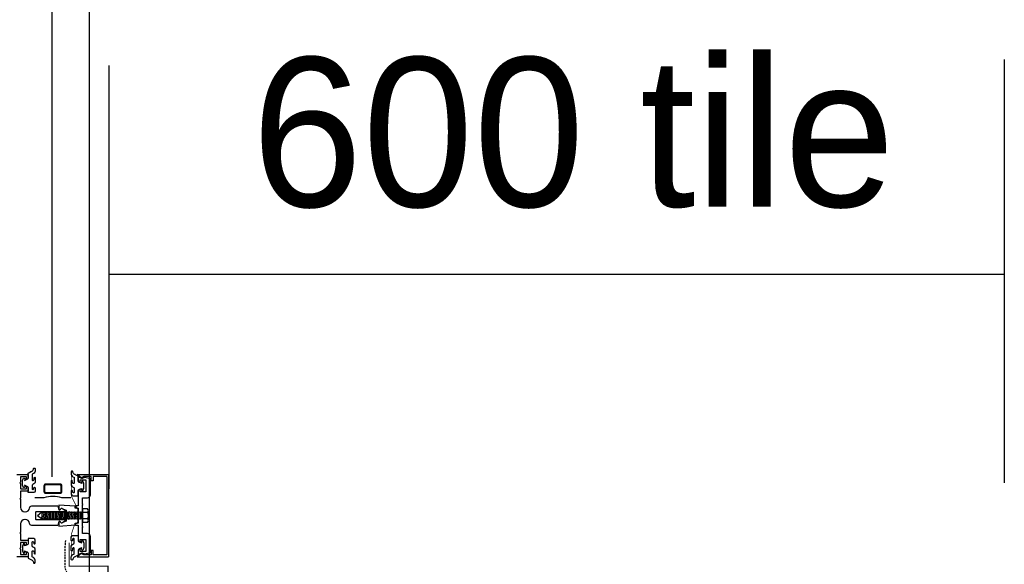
# Model space of a CAD drawing. Header units: millimetres. Extents: x -312551 to 250764, y -35891 to 59426.
# Tile 63 of 256: x -235817 to -235158, y 6354 to 6719. Entities that reach past the tile are written whole.
import ezdxf

# ---------------------------------------------------------------- set-up
doc = ezdxf.new("R2010")
doc.units = ezdxf.units.MM
doc.header["$LTSCALE"] = 2.5
doc.linetypes.add('AUSGEZOGEN', pattern=[0])
doc.linetypes.add('HIDDEN', pattern=[0.375, 0.25, -0.125])

msp = doc.modelspace()

# ---------------------------------------------------------------- linework, layer by layer
at = {"color": 8}
for p, q in [((-235795.51, 6412.95), (-235795.51, 9012.42)), ((-235795.51, 6412.95), (-235795.51, 9012.42)), ((-235770.51, 6209.47), (-235770.51, 9005.97)), ((-235770.51, 6209.47), (-235770.51, 9005.97)), ((-235157.51, 6692.42), (-235157.51, 6408.94)), ((-235757.51, 6688.42), (-235757.51, 6404.94)), ((-235757.51, 6548.68), (-235157.51, 6548.68)), ((-235776.26, 6412.27), (-235778.76, 6414.47)), ((-235778.76, 6414.47), (-235757.82, 6414.47)), ((-235778.76, 6414.47), (-235776.26, 6412.27)), ((-235757.82, 6414.47), (-235757.82, 6414.47)), ((-235757.82, 6414.47), (-235757.82, 6359.47)), ((-235774.26, 6413.27), (-235776.26, 6412.27)), ((-235776.26, 6412.27), (-235774.26, 6413.27)), ((-235769.56, 6413.27), (-235774.26, 6413.27)), ((-235769.56, 6410.27), (-235769.56, 6413.27)), ((-235768.06, 6410.27), (-235769.56, 6410.27)), ((-235768.06, 6413.27), (-235768.06, 6410.27)), ((-235759.02, 6413.27), (-235768.06, 6413.27)), ((-235759.02, 6413.27), (-235759.02, 6360.67)), ((-235801.12, 6398.89), (-235807.12, 6398.89)), ((-235783.12, 6398.89), (-235789.12, 6398.89)), ((-235802.64, 6389.09), (-235805.44, 6386.95)), ((-235802.21, 6389.52), (-235802.78, 6384.92)), ((-235802.17, 6389.56), (-235802.64, 6389.09)), ((-235801.82, 6389.56), (-235801.27, 6389.01)), ((-235801.28, 6389.05), (-235801.78, 6385.03)), ((-235800.75, 6389.52), (-235801.27, 6389.01)), ((-235800.29, 6389.05), (-235800.79, 6385.03)), ((-235800.75, 6389.52), (-235800.26, 6389.03)), ((-235799.82, 6389.52), (-235800.31, 6389.03)), ((-235799.76, 6389.52), (-235800.26, 6389.03)), ((-235799.69, 6389.52), (-235800.19, 6389.03)), ((-235799.35, 6389.05), (-235799.85, 6385.03)), ((-235799.82, 6389.52), (-235799.32, 6389.03)), ((-235798.83, 6389.52), (-235799.32, 6389.03)), ((-235798.36, 6389.05), (-235798.86, 6385.03)), ((-235798.83, 6389.52), (-235798.33, 6389.03)), ((-235797.84, 6389.52), (-235798.33, 6389.03)), ((-235797.37, 6389.05), (-235797.87, 6385.03)), ((-235797.84, 6389.52), (-235797.34, 6389.03)), ((-235796.85, 6389.52), (-235797.34, 6389.03)), ((-235796.38, 6389.05), (-235796.88, 6385.03)), ((-235796.85, 6389.52), (-235796.35, 6389.03)), ((-235795.86, 6389.52), (-235796.35, 6389.03)), ((-235795.39, 6389.05), (-235795.89, 6385.03)), ((-235795.86, 6389.52), (-235795.36, 6389.03)), ((-235794.87, 6389.52), (-235795.36, 6389.03)), ((-235794.4, 6389.05), (-235794.9, 6385.03)), ((-235794.87, 6389.52), (-235794.37, 6389.03)), ((-235793.88, 6389.52), (-235794.37, 6389.03)), ((-235793.41, 6389.05), (-235793.91, 6385.03)), ((-235793.88, 6389.52), (-235793.38, 6389.03)), ((-235792.89, 6389.52), (-235793.38, 6389.03)), ((-235792.42, 6389.05), (-235792.92, 6385.03)), ((-235792.89, 6389.52), (-235792.39, 6389.03)), ((-235791.9, 6389.52), (-235792.39, 6389.03)), ((-235791.43, 6389.05), (-235791.93, 6385.03)), ((-235791.9, 6389.52), (-235791.4, 6389.03)), ((-235790.91, 6389.52), (-235791.4, 6389.03)), ((-235790.44, 6389.05), (-235790.94, 6385.03)), ((-235790.91, 6389.52), (-235790.41, 6389.03)), ((-235790.02, 6389.52), (-235790.51, 6389.03)), ((-235789.92, 6389.52), (-235790.41, 6389.03)), ((-235789.55, 6389.05), (-235790.05, 6385.03)), ((-235790.02, 6389.52), (-235789.52, 6389.03)), ((-235789.03, 6389.52), (-235789.52, 6389.03)), ((-235788.56, 6389.05), (-235789.06, 6385.03)), ((-235789.03, 6389.52), (-235788.53, 6389.03)), ((-235788.04, 6389.52), (-235788.53, 6389.03)), ((-235787.57, 6389.05), (-235788.07, 6385.03)), ((-235788.04, 6389.52), (-235787.54, 6389.03)), ((-235787.05, 6389.52), (-235787.54, 6389.03)), ((-235786.58, 6389.05), (-235787.08, 6385.03)), ((-235787.05, 6389.52), (-235786.55, 6389.03)), ((-235786.06, 6389.52), (-235786.55, 6389.03)), ((-235785.59, 6389.05), (-235786.09, 6385.03)), ((-235786.06, 6389.52), (-235785.56, 6389.03)), ((-235785.07, 6389.52), (-235785.56, 6389.03)), ((-235784.6, 6389.05), (-235785.1, 6385.03)), ((-235785.07, 6389.52), (-235784.57, 6389.03)), ((-235784.08, 6389.52), (-235784.57, 6389.03)), ((-235783.61, 6389.05), (-235784.11, 6385.03)), ((-235784.08, 6389.52), (-235783.58, 6389.03)), ((-235783.09, 6389.52), (-235783.58, 6389.03)), ((-235782.62, 6389.05), (-235783.12, 6385.03)), ((-235783.09, 6389.52), (-235782.59, 6389.03)), ((-235782.1, 6389.52), (-235782.59, 6389.03)), ((-235781.63, 6389.05), (-235782.13, 6385.03)), ((-235782.1, 6389.52), (-235781.6, 6389.03)), ((-235781.11, 6389.52), (-235781.6, 6389.03)), ((-235780.64, 6389.05), (-235781.14, 6385.03)), ((-235781.11, 6389.52), (-235780.61, 6389.03)), ((-235780.12, 6389.52), (-235780.61, 6389.03)), ((-235779.65, 6389.05), (-235780.15, 6385.03)), ((-235780.12, 6389.52), (-235779.62, 6389.03)), ((-235779.13, 6389.52), (-235779.62, 6389.03)), ((-235778.66, 6389.05), (-235779.16, 6385.03)), ((-235779.13, 6389.52), (-235778.63, 6389.03)), ((-235778.14, 6389.52), (-235778.63, 6389.03)), ((-235777.67, 6389.05), (-235778.17, 6385.03)), ((-235778.14, 6389.52), (-235777.64, 6389.03)), ((-235777.05, 6389.52), (-235777.55, 6389.03)), ((-235776.59, 6389.05), (-235777.09, 6385.03)), ((-235777.05, 6389.52), (-235776.56, 6389.03)), ((-235776.06, 6389.52), (-235776.56, 6389.03)), ((-235775.6, 6389.05), (-235776.1, 6385.03)), ((-235776.06, 6389.52), (-235775.57, 6389.03)), ((-235775.23, 6389.36), (-235775.57, 6389.03)), ((-235802.78, 6384.92), (-235805.44, 6386.95)), ((-235802.78, 6384.92), (-235802.63, 6385.07)), ((-235802.13, 6384.57), (-235802.63, 6385.07)), ((-235802.13, 6384.57), (-235801.69, 6385.01)), ((-235801.25, 6384.57), (-235801.69, 6385.01)), ((-235801.25, 6384.57), (-235800.75, 6385.07)), ((-235800.31, 6384.57), (-235800.84, 6385.1)), ((-235800.26, 6384.57), (-235800.75, 6385.07)), ((-235800.31, 6384.57), (-235799.82, 6385.07)), ((-235799.32, 6384.57), (-235799.82, 6385.07)), ((-235799.32, 6384.57), (-235798.83, 6385.07)), ((-235798.33, 6384.57), (-235798.83, 6385.07)), ((-235798.33, 6384.57), (-235797.84, 6385.07)), ((-235797.34, 6384.57), (-235797.84, 6385.07)), ((-235797.34, 6384.57), (-235796.85, 6385.07)), ((-235796.35, 6384.57), (-235796.85, 6385.07)), ((-235796.35, 6384.57), (-235795.86, 6385.07)), ((-235795.36, 6384.57), (-235795.86, 6385.07)), ((-235795.36, 6384.57), (-235794.87, 6385.07)), ((-235794.37, 6384.57), (-235794.87, 6385.07)), ((-235794.37, 6384.57), (-235793.88, 6385.07)), ((-235793.38, 6384.57), (-235793.88, 6385.07)), ((-235793.38, 6384.57), (-235792.89, 6385.07)), ((-235792.39, 6384.57), (-235792.89, 6385.07)), ((-235792.39, 6384.57), (-235791.9, 6385.07)), ((-235791.4, 6384.57), (-235791.9, 6385.07)), ((-235791.4, 6384.57), (-235790.91, 6385.07)), ((-235790.41, 6384.57), (-235790.91, 6385.07)), ((-235790.51, 6384.57), (-235790.02, 6385.07)), ((-235790.41, 6384.57), (-235789.92, 6385.07)), ((-235789.52, 6384.57), (-235790.02, 6385.07)), ((-235789.52, 6384.57), (-235789.03, 6385.07)), ((-235788.53, 6384.57), (-235789.03, 6385.07)), ((-235788.53, 6384.57), (-235788.04, 6385.07)), ((-235787.54, 6384.57), (-235788.04, 6385.07)), ((-235787.54, 6384.57), (-235787.05, 6385.07)), ((-235786.55, 6384.57), (-235787.05, 6385.07)), ((-235786.55, 6384.57), (-235786.06, 6385.07)), ((-235785.56, 6384.57), (-235786.06, 6385.07)), ((-235785.56, 6384.57), (-235785.07, 6385.07)), ((-235784.57, 6384.57), (-235785.07, 6385.07)), ((-235784.57, 6384.57), (-235784.08, 6385.07)), ((-235783.58, 6384.57), (-235784.08, 6385.07)), ((-235783.58, 6384.57), (-235783.09, 6385.07)), ((-235782.59, 6384.57), (-235783.09, 6385.07)), ((-235782.59, 6384.57), (-235782.1, 6385.07)), ((-235781.6, 6384.57), (-235782.1, 6385.07)), ((-235781.6, 6384.57), (-235781.11, 6385.07)), ((-235780.61, 6384.57), (-235781.11, 6385.07)), ((-235780.61, 6384.57), (-235780.12, 6385.07)), ((-235779.62, 6384.57), (-235780.12, 6385.07)), ((-235779.62, 6384.57), (-235779.13, 6385.07)), ((-235778.63, 6384.57), (-235779.13, 6385.07)), ((-235778.63, 6384.57), (-235778.14, 6385.07)), ((-235777.64, 6384.57), (-235778.14, 6385.07)), ((-235777.55, 6384.57), (-235777.05, 6385.07)), ((-235776.56, 6384.57), (-235777.05, 6385.07)), ((-235776.56, 6384.57), (-235776.06, 6385.07)), ((-235775.57, 6384.57), (-235776.06, 6385.07)), ((-235775.57, 6384.57), (-235775.23, 6384.91)), ((-235776.26, 6361.67), (-235778.76, 6359.47)), ((-235774.26, 6360.67), (-235776.26, 6361.67)), ((-235769.56, 6363.67), (-235769.56, 6360.67)), ((-235768.06, 6363.67), (-235769.56, 6363.67)), ((-235768.06, 6360.67), (-235768.06, 6363.67)), ((-235778.76, 6359.47), (-235757.82, 6359.47)), ((-235769.56, 6360.67), (-235774.26, 6360.67)), ((-235759.02, 6360.67), (-235768.06, 6360.67))]:
    msp.add_line(p, q, dxfattribs=at)
at = {"color": 8, "linetype": 'AUSGEZOGEN'}
for p, q in [((-235771.66, 6389.16), (-235775.25, 6389.16)), ((-235771.82, 6391.47), (-235775.23, 6391.47)), ((-235775.23, 6391.47), (-235775.23, 6382.44)), ((-235771.26, 6386.96), (-235771.26, 6390.22)), ((-235771.66, 6384.75), (-235775.25, 6384.75)), ((-235771.82, 6382.44), (-235775.23, 6382.44)), ((-235771.26, 6386.96), (-235771.26, 6383.7))]:
    msp.add_line(p, q, dxfattribs=at)
at = {"color": 8}
for points in [[(-235819.31, 6414.47), (-235811.61, 6414.47), (-235811.61, 6412.47, -0.414214), (-235812.81, 6411.27), (-235812.81, 6412.97), (-235816.51, 6412.97, 0.414214), (-235816.81, 6412.67), (-235816.81, 6409.36), (-235817.21, 6408.97), (-235816.81, 6408.57), (-235816.81, 6405.27, 0.414214), (-235816.51, 6404.97), (-235812.81, 6404.97), (-235812.81, 6406.67, -0.414214), (-235811.61, 6405.47), (-235811.61, 6403.47), (-235816.51, 6403.47, 0.414214), (-235816.81, 6403.17), (-235816.81, 6398.72), (-235817.21, 6398.34), (-235816.81, 6397.93), (-235816.8, 6392.57, 0.414094), (-235813.8, 6389.57), (-235813.71, 6389.57, 0.354555), (-235810.71, 6392.07, -0.414214), (-235809.31, 6393.47), (-235791.81, 6393.47), (-235791.21, 6391.07), (-235790.01, 6391.07), (-235789.57, 6391.91, -0.44942), (-235789.14, 6392.02), (-235786.34, 6390.12, -0.738883), (-235786.51, 6389.57), (-235806.41, 6389.57, 0.414214), (-235806.71, 6389.27), (-235806.71, 6384.67, 0.414214), (-235806.41, 6384.37), (-235786.51, 6384.37, -0.738883), (-235786.34, 6383.83), (-235789.14, 6381.93, -0.44942), (-235789.57, 6382.04), (-235790.01, 6382.87), (-235791.21, 6382.87), (-235791.81, 6380.47), (-235809.31, 6380.47, -0.381238), (-235810.7, 6381.72, 0.381238), (-235813.68, 6384.37), (-235813.8, 6384.37, 0.414102), (-235816.8, 6381.38), (-235816.81, 6375.67), (-235817.21, 6375.33), (-235816.81, 6374.97), (-235816.81, 6370.77, 0.414214), (-235816.51, 6370.47), (-235811.61, 6370.47), (-235811.61, 6368.47, -0.414214), (-235812.81, 6367.27), (-235812.81, 6368.67, 0.414214), (-235813.11, 6368.97), (-235816.51, 6368.97, 0.414214), (-235816.81, 6368.67), (-235816.81, 6365.31), (-235817.21, 6364.97), (-235816.81, 6364.61), (-235816.81, 6361.27, 0.414214), (-235816.51, 6360.97), (-235813.11, 6360.97, 0.414214), (-235812.81, 6361.27), (-235812.81, 6362.67, -0.414214), (-235811.61, 6361.47), (-235811.61, 6359.47), (-235819.31, 6359.47)], [(-235809.52, 6416.63, 0.251359), (-235808.04, 6418.18, -1.223835), (-235806.99, 6418.14), (-235806.99, 6416.66, -0.252828), (-235808.7, 6414.82, 0.321514), (-235808.91, 6414.53), (-235808.91, 6413.62), (-235808.91, 6410.82, 0.401337), (-235808.62, 6410.52, 0.445832), (-235807.73, 6411.42), (-235807.62, 6412.42, -0.923794), (-235806.96, 6412.36), (-235806.96, 6409.44, -0.225702), (-235807.85, 6408.38), (-235808.73, 6407.76, 0.247027), (-235808.91, 6407.43), (-235808.91, 6404.64, 0.497658), (-235808.52, 6404.35, 0.409853), (-235807.81, 6405.61, -0.855868), (-235806.99, 6405.6), (-235806.99, 6403.47, -0.298571), (-235807.9, 6402.39), (-235811.61, 6402.39), (-235811.61, 6405.3, 0.348801), (-235812.77, 6406.76), (-235814.12, 6407.28), (-235813.92, 6406.52, -1.000003), (-235815.08, 6406.21), (-235815.4, 6407.44), (-235815.4, 6410.44), (-235815.08, 6411.67, -0.999999), (-235813.92, 6411.36), (-235814.12, 6410.61), (-235812.77, 6411.12, 0.348802), (-235811.61, 6412.58), (-235811.61, 6415.49), (-235809.39, 6416.68)], [(-235780.27, 6414.6, -0.251359), (-235781.76, 6416.14, 1.223835), (-235782.8, 6416.1), (-235782.8, 6414.62, 0.252828), (-235781.09, 6412.78, -0.321514), (-235780.89, 6412.5), (-235780.89, 6411.58), (-235780.89, 6408.78, -0.401337), (-235781.18, 6408.48, -0.445832), (-235782.07, 6409.39), (-235782.17, 6410.38, 0.923794), (-235782.83, 6410.33), (-235782.84, 6407.4, 0.225702), (-235781.95, 6406.34), (-235781.06, 6405.72, -0.247027), (-235780.89, 6405.39), (-235780.89, 6402.6, -0.497658), (-235781.27, 6402.32, -0.409853), (-235781.98, 6403.57, 0.855868), (-235782.81, 6403.56), (-235782.8, 6401.43, 0.298571), (-235781.9, 6400.35), (-235778.19, 6400.35), (-235778.19, 6403.26, -0.348801), (-235777.03, 6404.72), (-235775.68, 6405.24), (-235775.88, 6404.48, 1.000003), (-235774.72, 6404.17), (-235774.39, 6405.4), (-235774.39, 6408.4), (-235774.72, 6409.63, 0.999999), (-235775.88, 6409.32), (-235775.68, 6408.57), (-235777.03, 6409.08, -0.348802), (-235778.19, 6410.54), (-235778.19, 6413.45), (-235780.4, 6414.64)], [(-235790.07, 6382.89, 0.789944), (-235791.2, 6382.62), (-235791.2, 6379.97), (-235780.2, 6380.72), (-235780.2, 6381.97), (-235778.2, 6382.37), (-235778.2, 6384.97), (-235780.2, 6386.97), (-235778.2, 6388.97), (-235778.2, 6391.57), (-235780.2, 6391.97), (-235780.2, 6393.22), (-235791.2, 6393.97), (-235791.2, 6391.32, 0.789944), (-235790.07, 6391.05), (-235789.6, 6391.97), (-235786.2, 6390.57), (-235786.2, 6383.37), (-235789.6, 6381.97), (-235790.07, 6382.89)], [(-235809.52, 6357.31, -0.251359), (-235808.04, 6355.77, 1.223835), (-235806.99, 6355.81), (-235806.99, 6357.29, 0.252828), (-235808.7, 6359.13, -0.321514), (-235808.91, 6359.42), (-235808.91, 6360.33), (-235808.91, 6363.13, -0.401337), (-235808.62, 6363.43, -0.445832), (-235807.73, 6362.52), (-235807.62, 6361.53, 0.923794), (-235806.96, 6361.58), (-235806.96, 6364.51, 0.225702), (-235807.85, 6365.57), (-235808.73, 6366.19, -0.247027), (-235808.91, 6366.52), (-235808.91, 6369.31, -0.497658), (-235808.52, 6369.59, -0.409853), (-235807.81, 6368.34, 0.855868), (-235806.99, 6368.35), (-235806.99, 6370.48, 0.298571), (-235807.9, 6371.56), (-235811.61, 6371.56), (-235811.61, 6368.65, -0.348801), (-235812.77, 6367.19), (-235814.12, 6366.67), (-235813.92, 6367.43, 1.000003), (-235815.08, 6367.74), (-235815.4, 6366.51), (-235815.4, 6363.51), (-235815.08, 6362.28, 0.999999), (-235813.92, 6362.59), (-235814.12, 6363.34), (-235812.77, 6362.83, -0.348802), (-235811.61, 6361.37), (-235811.61, 6358.46), (-235809.39, 6357.27)], [(-235780.27, 6359.35, 0.251359), (-235781.76, 6357.81, -1.223835), (-235782.8, 6357.85), (-235782.8, 6359.33, -0.252828), (-235781.09, 6361.17, 0.321514), (-235780.89, 6361.45), (-235780.89, 6362.37), (-235780.89, 6365.17, 0.401337), (-235781.18, 6365.47, 0.445832), (-235782.07, 6364.56), (-235782.17, 6363.57, -0.923794), (-235782.83, 6363.62), (-235782.84, 6366.55, -0.225702), (-235781.95, 6367.61), (-235781.06, 6368.23, 0.247027), (-235780.89, 6368.56), (-235780.89, 6371.34, 0.497658), (-235781.27, 6371.63, 0.409853), (-235781.98, 6370.38, -0.855868), (-235782.81, 6370.39), (-235782.8, 6372.52, -0.298571), (-235781.9, 6373.59), (-235778.19, 6373.59), (-235778.19, 6370.69, 0.348801), (-235777.03, 6369.23), (-235775.68, 6368.71), (-235775.88, 6369.46, -1.000003), (-235774.72, 6369.78), (-235774.39, 6368.55), (-235774.39, 6365.55), (-235774.72, 6364.32, -0.999999), (-235775.88, 6364.63), (-235775.68, 6365.38), (-235777.03, 6364.87, 0.348802), (-235778.19, 6363.4), (-235778.19, 6360.5), (-235780.4, 6359.31)]]:
    msp.add_lwpolyline(points, format="xyb", dxfattribs=at)
at = {"color": 8, "linetype": 'HIDDEN', "ltscale": 10, "const_width": 0.5}
msp.add_lwpolyline([(-235782.77, 6416.96), (-235782.77, 6400.16), (-235778.55, 6391.72), (-235778.55, 6382.65), (-235780.7, 6380.58), (-235782.68, 6374.66), (-235782.68, 6356.96)], dxfattribs=at)
at = {"color": 8}
for points in [[(-235790.12, 6408.03), (-235800.12, 6408.03, 0.414214), (-235801.12, 6407.03), (-235801.12, 6403.03, 0.414214), (-235800.12, 6402.03), (-235790.12, 6402.03, 0.414214), (-235789.12, 6403.03), (-235789.12, 6407.03, 0.414214)], [(-235790.12, 6407.53), (-235800.12, 6407.53, 0.414214), (-235800.62, 6407.03), (-235800.62, 6403.03, 0.414214), (-235800.12, 6402.53), (-235790.12, 6402.53, 0.414214), (-235789.62, 6403.03), (-235789.62, 6407.03, 0.414214)], [(-235769.93, 6411.58), (-235773.63, 6412.57, 0.159806), (-235773.82, 6412.56), (-235775.49, 6411.9, -0.477975), (-235775.73, 6411.91), (-235778.19, 6413.03), (-235778.19, 6410.54, 0.414213), (-235776.9, 6409.25), (-235776.9, 6410.94), (-235772.92, 6410.94), (-235772.92, 6402.98), (-235776.9, 6402.98), (-235776.9, 6404.67, 0.414214), (-235778.19, 6403.37), (-235778.19, 6393.44), (-235779.75, 6393.44, 0.797893), (-235779.83, 6392.47), (-235778.19, 6391.95), (-235778.19, 6382), (-235779.83, 6381.48, 0.853959), (-235779.69, 6380.51), (-235778.19, 6380.51), (-235778.19, 6370.57, 0.414213), (-235776.9, 6369.28), (-235776.9, 6370.97), (-235772.92, 6370.97), (-235772.92, 6363.01), (-235776.9, 6363.01), (-235776.9, 6364.7, 0.414214), (-235778.19, 6363.41), (-235778.19, 6360.92), (-235775.81, 6361.98, -0.294837), (-235775.49, 6362.05), (-235773.82, 6361.39, 0.159804), (-235773.63, 6361.38), (-235769.93, 6362.37), (-235769.93, 6373.04, 0.414214), (-235771.92, 6375.03), (-235775.2, 6375.03), (-235775.2, 6379.21), (-235774.91, 6379.51), (-235775.2, 6379.81), (-235775.2, 6386.68), (-235775.5, 6386.97), (-235775.2, 6387.27), (-235775.2, 6394.14), (-235774.91, 6394.44), (-235775.2, 6394.74), (-235775.2, 6398.92), (-235771.92, 6398.92, 0.414214), (-235769.93, 6400.91)]]:
    msp.add_lwpolyline(points, format="xyb", close=True, dxfattribs=at)
at = {"color": 8, "linetype": 'Continuous', "const_width": 0.7}
msp.add_lwpolyline([(-235676.75, 6242.21), (-235758.18, 6242.21), (-235758.18, 6353.21), (-235784.16, 6353.21), (-235784.16, 6368.98)], dxfattribs=at)
at = {"color": 8}
for centre, radius, start, end in [((-235795.12, 6381.39), 18.5, 71.07536, 108.92464), ((-235801.99, 6389.39), 0.248, 45, 135)]:
    msp.add_arc(centre, radius, start, end, dxfattribs=at)
at = {"color": 8, "linetype": 'AUSGEZOGEN'}
for centre, radius, start, end in [((-235772.89, 6390.27), 1.61, 316.54217, 48.39299), ((-235778.12, 6386.83), 6.87, 1.0349, 20.22829), ((-235772.89, 6383.64), 1.61, 311.60701, 43.45783), ((-235778.12, 6387.08), 6.87, 339.77171, 358.9651)]:
    msp.add_arc(centre, radius, start, end, dxfattribs=at)
at = {"color": 8, "linetype": 'HIDDEN', "ltscale": 2}
msp.add_spline([(-235710.27, 6209.47), (-235753.96, 6212.86), (-235759.78, 6214.94), (-235760.21, 6247.98), (-235759.56, 6263.65), (-235759.78, 6283.62), (-235759.35, 6306.63), (-235759.56, 6329.64), (-235760, 6337.35), (-235761.73, 6343.72), (-235776.49, 6346.32), (-235785.82, 6349.14), (-235786.9, 6356.96), (-235786.9, 6364.12), (-235786.47, 6370.85)], degree=3, dxfattribs=at)

# ---------------------------------------------------------------- texts
at = {"color": 8, "insert": (-235661.98, 6693.87), "char_height": 100, "width": 1820.019, "attachment_point": 1}
msp.add_mtext('600 tile', dxfattribs=at)

doc.saveas('drawing.dxf')
